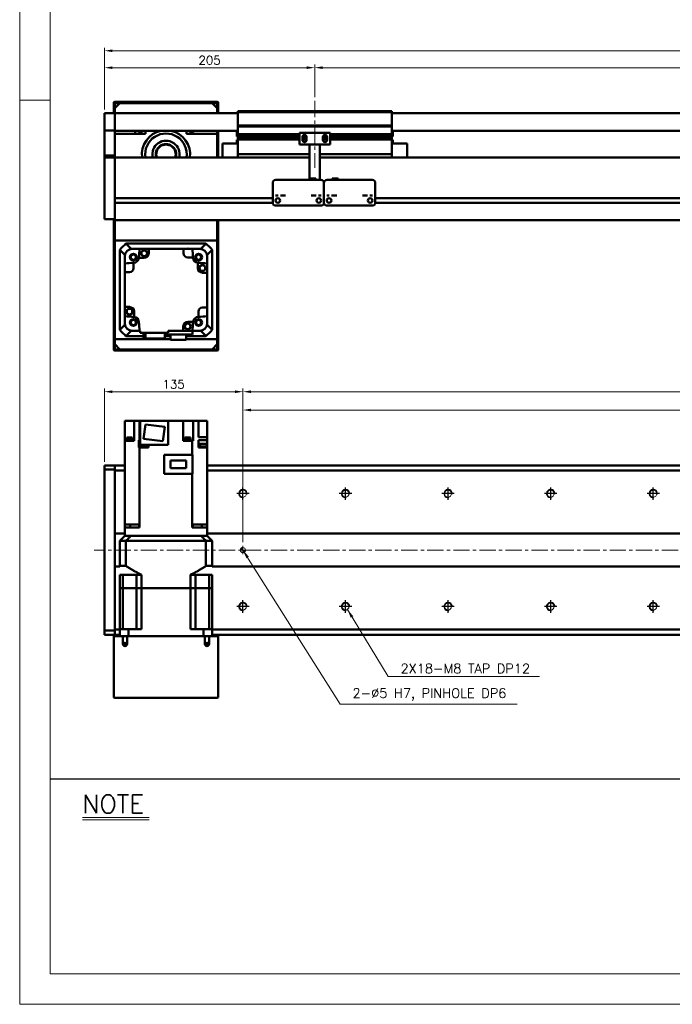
# Model space of a CAD drawing. Header units: millimetres. Extents: x 46891 to 51038, y 6223 to 10291.
# Tile 1 of 6: x 48547 to 49183, y 8529 to 9488. Entities that reach past the tile are written whole.
import ezdxf

# ---------------------------------------------------------------- set-up
doc = ezdxf.new("R2010")
doc.units = ezdxf.units.MM
doc.header["$LTSCALE"] = 0.5
doc.linetypes.add('CENTER', pattern=[50.8, 31.75, -6.35, 6.35, -6.35])
doc.layers.get('0').update_dxf_attribs({"lineweight": 20})
for name, color, linetype, lineweight in [('1', 1, 'CENTER', 13), ('4', 4, 'Continuous', 13), ('외형선(ISO)', 7, 'Continuous', 50)]:
    doc.layers.add(name, color=color, linetype=linetype, lineweight=lineweight)
for name, color, linetype in [('3', 3, 'Continuous'), ('C', 1, 'CENTER'), ('DIM', 4, 'Continuous')]:
    doc.layers.add(name, color=color, linetype=linetype)
doc.styles.add('DSR TEXT', font='romans.shx', dxfattribs={"bigfont": 'whgtxt.shx'})
doc.styles.get("Standard").update_dxf_attribs({"font": 'romans.shx', "bigfont": 'whgtxt.shx'})
doc.dimstyles.new('DSR', dxfattribs={"dimscale": 2, "dimtxt": 3, "dimasz": 3, "dimexe": 0.5, "dimexo": 0.5, "dimgap": 0.5, "dimtad": 1, "dimdsep": 46, "dimtxsty": 'Standard', "dimcen": 2.5, "dimclrd": 4, "dimclre": 4, "dimclrt": 2, "dimadec": 0, "dimazin": 2, "dimtfac": 1, "dimtmove": 0, "dimatfit": 3, "dimfxl": 0, "dimlwd": -1, "dimlwe": -1, "dimarcsym": 0})

# ---------------------------------------------------------------- blocks, each defined once
blk = doc.blocks.new('A$C13F00394')
for p, q in [((-202.34, 25.67), (-191.42, 25.67)), ((-202.34, 25.3), (-191.42, 25.3))]:
    blk.add_line(p, q)
at = {"layer": '3'}
blk.add_line((0, 32), (-207.68, 32), dxfattribs=at)
at = {"layer": '4', "color": 0, "style": 'DSR TEXT'}
blk.add_text('NOTE', height=3, dxfattribs=at).set_placement((-202.39, 26.38))
blk = doc.blocks.new('A$C1C1952E1')
at = {"color": 1}
blk.add_lwpolyline([(0, 0), (420, 0), (420, 297), (0, 297)], close=True, dxfattribs=at)
at = {"color": 3}
blk.add_lwpolyline([(5, 5), (415, 5), (415, 292), (5, 292)], close=True, dxfattribs=at)
blk = doc.blocks.new('*D81')
at = {"color": 1, "linetype": 'ByBlock'}
for p, q in [((48629.29, 9400.59), (48629.29, 9444.4)), ((48826.49, 9441.4), (48637.09, 9441.4)), ((48834.29, 9412.59), (48834.29, 9444.4))]:
    blk.add_line(p, q, dxfattribs=at)
at = {"color": 1}
for points in [[(48637.09, 9442.7), (48637.09, 9440.1), (48629.29, 9441.4)], [(48826.49, 9442.7), (48826.49, 9440.1), (48834.29, 9441.4)]]:
    blk.add_solid(points, dxfattribs=at)
at = {"layer": 'Defpoints', "color": 0}
for p in [(48629.29, 9441.4), (48834.29, 9408.99), (48629.29, 9396.99)]:
    blk.add_point(p, dxfattribs=at)
at = {"color": 3, "insert": (48731.79, 9448.6), "char_height": 8.4, "attachment_point": 5, "style": 'DSR TEXT'}
blk.add_mtext('205', dxfattribs=at)
blk = doc.blocks.new('*D82')
at = {"color": 1, "linetype": 'ByBlock'}
for p, q in [((48834.29, 9412.59), (48834.29, 9444.4)), ((48842.09, 9441.4), (50326.49, 9441.4)), ((50334.29, 9412.59), (50334.29, 9444.4))]:
    blk.add_line(p, q, dxfattribs=at)
at = {"color": 1}
for points in [[(48842.09, 9442.7), (48842.09, 9440.1), (48834.29, 9441.4)], [(50326.49, 9442.7), (50326.49, 9440.1), (50334.29, 9441.4)]]:
    blk.add_solid(points, dxfattribs=at)
at = {"layer": 'Defpoints', "color": 0}
for p in [(50334.29, 9441.4), (48834.29, 9408.99), (50334.29, 9408.99)]:
    blk.add_point(p, dxfattribs=at)
at = {"color": 3, "insert": (49584.29, 9448.6), "char_height": 8.4, "attachment_point": 5, "style": 'DSR TEXT'}
blk.add_mtext('STROKE : 1500', dxfattribs=at)
blk = doc.blocks.new('*D84')
at = {"color": 1, "linetype": 'ByBlock'}
for p, q in [((48629.29, 9400.59), (48629.29, 9460.89)), ((50491.49, 9457.89), (48637.09, 9457.89)), ((50499.29, 9400.59), (50499.29, 9460.89))]:
    blk.add_line(p, q, dxfattribs=at)
at = {"color": 1}
for points in [[(48637.09, 9459.19), (48637.09, 9456.59), (48629.29, 9457.89)], [(50491.49, 9459.19), (50491.49, 9456.59), (50499.29, 9457.89)]]:
    blk.add_solid(points, dxfattribs=at)
at = {"layer": 'Defpoints', "color": 0}
for p in [(48629.29, 9457.89), (48629.29, 9396.99), (50499.29, 9396.99)]:
    blk.add_point(p, dxfattribs=at)
at = {"color": 3, "insert": (49564.29, 9465.09), "char_height": 8.4, "attachment_point": 5, "style": 'DSR TEXT'}
blk.add_mtext('1870', dxfattribs=at)
blk = doc.blocks.new('tap8')
blk.add_circle((0, 0), 3.4)
at = {"layer": 'C', "color": 1, "linetype": 'CENTER'}
for p, q in [((-6.05, 0), (6.05, 0)), ((0, -6.05), (0, 6.05))]:
    blk.add_line(p, q, dxfattribs=at)
at = {"layer": 'DIM', "color": 3}
blk.add_arc((0, 0), 4, 263.84551, 189.43144, dxfattribs=at)
blk = doc.blocks.new('A$C33E56CC6')
h = blk.add_hatch()
h.set_pattern_fill('ANSI31', color=256, style=0)
h.set_pattern_definition([(45, (-7065.45672, -6508.5399), (-0.0883883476, 0.0883883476), [])])
h.paths.add_polyline_path([(4, 6.5, 0.414214), (1.5, 4), (4, 4)])
h.paths.add_polyline_path([(6.5, 4), (4, 4), (4, 1.5, 0.414214)])
blk.add_circle((4, 4), 2.5)
at = {"layer": '1'}
for p, q in [((0, 4), (8, 4)), ((4, 0), (4, 8))]:
    blk.add_line(p, q, dxfattribs=at)
blk = doc.blocks.new('*D86')
at = {"color": 1, "linetype": 'ByBlock'}
for p, q in [((48764.29, 8979.1), (48764.29, 9110.92)), ((48772.09, 9107.92), (50456.49, 9107.92)), ((50464.29, 8979.1), (50464.29, 9110.92))]:
    blk.add_line(p, q, dxfattribs=at)
at = {"color": 1}
for points in [[(48772.09, 9109.22), (48772.09, 9106.62), (48764.29, 9107.92)], [(50456.49, 9109.22), (50456.49, 9106.62), (50464.29, 9107.92)]]:
    blk.add_solid(points, dxfattribs=at)
at = {"layer": 'Defpoints', "color": 0}
for p in [(50464.29, 9107.92), (48764.29, 8975.5), (50464.29, 8975.5)]:
    blk.add_point(p, dxfattribs=at)
at = {"color": 3, "insert": (49614.29, 9115.12), "char_height": 8.4, "attachment_point": 5, "style": 'DSR TEXT'}
blk.add_mtext('1700%%P0.02', dxfattribs=at)
blk = doc.blocks.new('*D88')
at = {"color": 1, "linetype": 'ByBlock'}
for p, q in [((48764.29, 9036.15), (48764.29, 9128.74)), ((50456.49, 9125.74), (48772.09, 9125.74)), ((50464.29, 9036.15), (50464.29, 9128.74))]:
    blk.add_line(p, q, dxfattribs=at)
at = {"color": 1}
for points in [[(48772.09, 9127.04), (48772.09, 9124.44), (48764.29, 9125.74)], [(50456.49, 9127.04), (50456.49, 9124.44), (50464.29, 9125.74)]]:
    blk.add_solid(points, dxfattribs=at)
at = {"layer": 'Defpoints', "color": 0}
for p in [(48764.29, 9125.74), (48764.29, 9032.55), (50464.29, 9032.55)]:
    blk.add_point(p, dxfattribs=at)
at = {"color": 3, "insert": (49614.29, 9132.94), "char_height": 8.4, "attachment_point": 5, "style": 'DSR TEXT'}
blk.add_mtext('17X100PITCH=1700', dxfattribs=at)
blk = doc.blocks.new('*D89')
at = {"color": 1, "linetype": 'ByBlock'}
for p, q in [((48629.29, 9057.6), (48629.29, 9128.74)), ((48756.49, 9125.74), (48637.09, 9125.74)), ((48764.29, 9036.15), (48764.29, 9128.74))]:
    blk.add_line(p, q, dxfattribs=at)
at = {"color": 1}
for points in [[(48637.09, 9127.04), (48637.09, 9124.44), (48629.29, 9125.74)], [(48756.49, 9127.04), (48756.49, 9124.44), (48764.29, 9125.74)]]:
    blk.add_solid(points, dxfattribs=at)
at = {"layer": 'Defpoints', "color": 0}
for p in [(48629.29, 9125.74), (48629.29, 9054), (48764.29, 9032.55)]:
    blk.add_point(p, dxfattribs=at)
at = {"color": 3, "insert": (48696.79, 9132.94), "char_height": 8.4, "attachment_point": 5, "style": 'DSR TEXT'}
blk.add_mtext('135', dxfattribs=at)

msp = doc.modelspace()

# ---------------------------------------------------------------- linework, layer by layer
at = {"color": 1}
msp.add_line((48576.33082, 9409.88267), (48546.67132, 9409.88267), dxfattribs=at)
at = {"layer": '1'}
for p, q in [((48834.29456, 9408.99357), (48834.29456, 9343.99357)), ((50509.29456, 8971.50286), (48619.29456, 8971.50286))]:
    msp.add_line(p, q, dxfattribs=at)
at = {"layer": '외형선(ISO)'}
for p, q in [((48638.29456, 9406.99357), (48638.29456, 9396.99357)), ((48647.29456, 9407.99357), (48639.29456, 9407.99357)), ((48639.29456, 9401.99357), (48644.29456, 9406.99357)), ((48639.29456, 9396.99357), (48639.29456, 9406.49357)), ((48639.29456, 9401.99357), (48639.29456, 9396.99357)), ((48639.79456, 9406.99357), (48647.29456, 9406.99357)), ((48734.29456, 9406.99357), (48644.29456, 9406.99357)), ((48647.29456, 9406.99357), (48647.29456, 9407.99357)), ((48647.29456, 9407.99357), (48651.29456, 9407.99357)), ((48651.29456, 9407.99357), (48651.29456, 9406.99357)), ((48727.29456, 9407.99357), (48651.29456, 9407.99357)), ((48651.29456, 9406.99357), (48727.29456, 9406.99357)), ((48727.29456, 9406.99357), (48727.29456, 9407.99357)), ((48727.29456, 9407.99357), (48731.29456, 9407.99357)), ((48731.29456, 9407.99357), (48731.29456, 9406.99357)), ((48739.29456, 9407.99357), (48731.29456, 9407.99357)), ((48731.29456, 9406.99357), (48738.79456, 9406.99357)), ((48734.29456, 9406.99357), (48739.29456, 9401.99357)), ((48739.29456, 9406.49357), (48739.29456, 9396.99357)), ((48739.29456, 9396.99357), (48739.29456, 9401.99357)), ((48740.29456, 9396.99357), (48740.29456, 9406.99357)), ((48629.29456, 9396.99357), (48629.29456, 9394.99357)), ((48639.29456, 9396.99357), (48629.29456, 9396.99357)), ((48629.29456, 9393.48085), (48629.29456, 9394.99357)), ((48629.29456, 9392.98187), (48629.29456, 9393.48085)), ((48629.29456, 9392.98187), (48629.29456, 9391.44129)), ((48629.29456, 9391.44129), (48629.29456, 9388.45669)), ((48639.29456, 9394.99357), (48639.29456, 9396.99357)), ((48759.29456, 9396.99357), (48639.29456, 9396.99357)), ((48639.29456, 9396.99357), (48639.29456, 9394.99357)), ((48639.29456, 9394.99357), (48639.29456, 9393.48085)), ((48639.29456, 9393.48085), (48639.29456, 9394.99357)), ((48639.29456, 9393.48085), (48639.29456, 9392.98187)), ((48639.29456, 9392.98187), (48639.29456, 9393.48085)), ((48639.29456, 9391.44129), (48639.29456, 9392.98187)), ((48639.29456, 9392.98187), (48639.29456, 9391.44129)), ((48639.29456, 9388.45669), (48639.29456, 9391.44129)), ((48639.29456, 9391.44129), (48639.29456, 9388.45669)), ((48759.29456, 9397.99357), (48759.29456, 9398.99357)), ((48909.29456, 9398.99357), (48759.29456, 9398.99357)), ((48759.29456, 9384.99357), (48759.29456, 9397.99357)), ((48759.29456, 9397.99357), (48909.29456, 9397.99357)), ((48909.29456, 9398.99357), (48909.29456, 9397.99357)), ((48909.29456, 9397.99357), (48909.29456, 9384.99357)), ((50489.29456, 9396.99357), (48909.29456, 9396.99357)), ((48629.29456, 9380.67925), (48629.29456, 9388.45669)), ((48629.29456, 9380.32027), (48629.29456, 9380.67925)), ((48639.29456, 9388.45669), (48639.29456, 9380.67925)), ((48639.29456, 9380.67925), (48639.29456, 9388.45669)), ((48639.29456, 9380.67925), (48639.29456, 9380.32027)), ((48759.29456, 9383.99357), (48759.29456, 9384.99357)), ((48759.29456, 9384.99357), (48909.29456, 9384.99357)), ((48759.29456, 9382.99357), (48759.29456, 9383.99357)), ((48759.29456, 9383.99357), (48909.29456, 9383.99357)), ((48759.29456, 9376.49357), (48759.29456, 9382.99357)), ((48909.29456, 9384.99357), (48909.29456, 9383.99357)), ((48909.29456, 9383.99357), (48909.29456, 9382.99357)), ((48909.29456, 9382.99357), (48909.29456, 9376.49357)), ((48629.29456, 9355.91663), (48629.29456, 9380.32027)), ((48639.29456, 9380.32027), (48629.29456, 9380.32027)), ((48639.29456, 9380.32027), (48639.29456, 9355.91663)), ((48759.29456, 9379.99357), (48639.29456, 9379.99357)), ((48669.29456, 9376.99357), (48639.29456, 9376.99357)), ((48659.29456, 9379.99357), (48659.29456, 9376.99357)), ((48669.29456, 9379.99357), (48669.29456, 9376.99357)), ((48709.29456, 9376.99357), (48709.29456, 9379.99357)), ((48739.29456, 9376.99357), (48709.29456, 9376.99357)), ((48739.29456, 9379.99357), (48739.29456, 9376.99357)), ((48739.29456, 9353.99357), (48739.29456, 9376.99357)), ((48740.29456, 9353.99357), (48740.29456, 9379.99357)), ((48758.29456, 9374.39357), (48758.29456, 9379.99357)), ((48758.29456, 9374.39357), (48759.29456, 9374.39357)), ((48758.29456, 9370.96357), (48758.29456, 9367.49357)), ((48759.28516, 9370.96357), (48758.29456, 9370.96357)), ((48759.29456, 9375.99357), (48759.29456, 9376.49357)), ((48759.29456, 9376.49357), (48819.29456, 9376.49357)), ((48759.29456, 9375.49357), (48759.29456, 9375.99357)), ((48759.29456, 9375.99357), (48819.29456, 9375.99357)), ((48759.29456, 9374.49357), (48759.29456, 9375.49357)), ((48759.29456, 9375.49357), (48819.29456, 9375.49357)), ((48759.29456, 9373.99357), (48759.29456, 9374.49357)), ((48759.29456, 9374.49357), (48819.29456, 9374.49357)), ((48759.29456, 9373.49357), (48759.29456, 9373.99357)), ((48759.29456, 9373.99357), (48819.29456, 9373.99357)), ((48759.29456, 9372.49357), (48759.29456, 9373.49357)), ((48759.29456, 9373.49357), (48819.29456, 9373.49357)), ((48759.29456, 9371.99357), (48759.29456, 9372.49357)), ((48759.29456, 9372.49357), (48819.29456, 9372.49357)), ((48759.29456, 9371.49357), (48759.29456, 9371.99357)), ((48759.29456, 9371.99357), (48819.29456, 9371.99357)), ((48759.29456, 9357.99357), (48759.29456, 9371.49357)), ((48759.29456, 9371.49357), (48819.29456, 9371.49357)), ((48849.29456, 9377.99357), (48819.29456, 9377.99357)), ((48819.29456, 9366.59357), (48819.29456, 9377.99357)), ((48822.29456, 9373.99357), (48823.06506, 9373.99357)), ((48822.29456, 9370.99357), (48822.29456, 9373.99357)), ((48822.29456, 9373.49357), (48823.17131, 9373.49357)), ((48822.29456, 9372.49357), (48826.29456, 9372.49357)), ((48822.29456, 9371.99357), (48826.29456, 9371.99357)), ((48822.29456, 9371.49357), (48826.29456, 9371.49357)), ((48822.35806, 9374.49357), (48823.17131, 9374.49357)), ((48822.97168, 9375.49357), (48825.61743, 9375.49357)), ((48825.4178, 9374.49357), (48826.23105, 9374.49357)), ((48825.4178, 9373.49357), (48826.29456, 9373.49357)), ((48825.52406, 9373.99357), (48826.29456, 9373.99357)), ((48826.29456, 9373.99357), (48826.29456, 9370.99357)), ((48842.29456, 9373.99357), (48843.06506, 9373.99357)), ((48842.29456, 9370.99357), (48842.29456, 9373.99357)), ((48842.29456, 9373.49357), (48843.17131, 9373.49357)), ((48842.29456, 9372.49357), (48846.29456, 9372.49357)), ((48842.29456, 9371.99357), (48846.29456, 9371.99357)), ((48842.29456, 9371.49357), (48846.29456, 9371.49357)), ((48842.35806, 9374.49357), (48843.17131, 9374.49357)), ((48842.97168, 9375.49357), (48845.61743, 9375.49357)), ((48845.4178, 9374.49357), (48846.23105, 9374.49357)), ((48845.4178, 9373.49357), (48846.29456, 9373.49357)), ((48845.52406, 9373.99357), (48846.29456, 9373.99357)), ((48846.29456, 9373.99357), (48846.29456, 9370.99357)), ((48849.29456, 9377.99357), (48849.29456, 9366.59357)), ((48849.29456, 9376.49357), (48909.29456, 9376.49357)), ((48849.29456, 9375.99357), (48909.29456, 9375.99357)), ((48849.29456, 9375.49357), (48909.29456, 9375.49357)), ((48849.29456, 9374.49357), (48909.29456, 9374.49357)), ((48849.29456, 9373.99357), (48909.29456, 9373.99357)), ((48849.29456, 9373.49357), (48909.29456, 9373.49357)), ((48849.29456, 9372.49357), (48909.29456, 9372.49357)), ((48849.29456, 9371.99357), (48909.29456, 9371.99357)), ((48849.29456, 9371.49357), (48909.29456, 9371.49357)), ((50489.29456, 9379.99357), (48909.29456, 9379.99357)), ((48909.29456, 9376.49357), (48909.29456, 9375.99357)), ((48909.29456, 9375.99357), (48909.29456, 9375.49357)), ((48909.29456, 9375.49357), (48909.29456, 9374.49357)), ((48909.29456, 9374.49357), (48909.29456, 9373.99357)), ((48910.29456, 9374.39357), (48909.29456, 9374.39357)), ((48909.29456, 9373.99357), (48909.29456, 9373.49357)), ((48909.29456, 9373.49357), (48909.29456, 9372.49357)), ((48909.29456, 9372.49357), (48909.29456, 9371.99357)), ((48909.29456, 9371.99357), (48909.29456, 9371.49357)), ((48909.29456, 9371.49357), (48909.29456, 9357.99357)), ((48910.29456, 9370.96357), (48909.30395, 9370.96357)), ((48910.29456, 9379.99357), (48910.29456, 9374.39357)), ((48910.29456, 9367.49357), (48910.29456, 9370.96357)), ((48744.29456, 9367.49357), (48744.29456, 9353.99357)), ((48759.29456, 9367.49357), (48744.29456, 9367.49357)), ((48829.29456, 9366.59357), (48819.29456, 9366.59357)), ((48829.29456, 9367.09357), (48829.29456, 9366.59357)), ((48839.29456, 9366.59357), (48829.29456, 9366.59357)), ((48829.29456, 9364.49357), (48829.29456, 9366.59357)), ((48829.29456, 9364.49357), (48829.29456, 9333.49376)), ((48839.29456, 9366.59357), (48839.29456, 9367.09357)), ((48849.29456, 9366.59357), (48839.29456, 9366.59357)), ((48839.29456, 9366.59357), (48839.29456, 9364.49357)), ((48839.29456, 9331.99377), (48839.29456, 9364.49357)), ((48909.29456, 9367.49357), (48924.29456, 9367.49357)), ((48924.29456, 9353.99357), (48924.29456, 9367.49357)), ((48629.29456, 9353.99357), (48629.29456, 9355.91663)), ((48639.29456, 9355.91663), (48629.29456, 9355.91663)), ((48629.29456, 9353.99357), (48629.29456, 9350.99357)), ((48639.29456, 9353.99357), (48629.29456, 9353.99357)), ((48639.29456, 9355.91663), (48639.29456, 9353.99357)), ((48639.29456, 9353.99357), (48639.29456, 9350.99357)), ((48639.29456, 9353.99357), (48829.29456, 9353.99357)), ((48639.29456, 9350.99357), (48639.29456, 9353.99357)), ((48759.29456, 9357.99357), (48759.29456, 9356.99357)), ((48759.29456, 9353.99357), (48759.29456, 9356.99357)), ((48759.29456, 9356.99357), (48829.29456, 9356.99357)), ((48839.29456, 9356.99357), (48909.29456, 9356.99357)), ((48839.29456, 9353.99357), (50489.29456, 9353.99357)), ((48909.29456, 9356.99357), (48909.29456, 9357.99357)), ((48909.29456, 9356.99357), (48909.29456, 9353.99357)), ((48629.29456, 9299.23621), (48629.29456, 9350.99357)), ((48639.29456, 9314.44357), (48639.29456, 9350.99357)), ((48639.29456, 9350.99357), (48639.29456, 9299.23621)), ((48829.29456, 9333.49376), (48829.29456, 9331.99377)), ((48829.29456, 9333.49376), (48835.29456, 9333.49376)), ((48835.29456, 9333.49376), (48835.29456, 9331.99377)), ((48857.29456, 9333.49376), (48851.29456, 9333.49376)), ((48851.29456, 9331.99377), (48851.29456, 9333.49376)), ((48857.29456, 9331.99377), (48857.29456, 9333.49376)), ((48793.29456, 9318.99377), (48793.29456, 9328.99377)), ((48796.29456, 9331.99377), (48840.29456, 9331.99377)), ((48843.29456, 9328.99377), (48843.29456, 9318.99377)), ((48843.29456, 9318.99377), (48843.29456, 9328.99377)), ((48846.29456, 9331.99377), (48890.29456, 9331.99377)), ((48893.29456, 9328.99377), (48893.29456, 9318.99377)), ((48639.29456, 9314.24357), (48793.29456, 9314.24357)), ((48793.29456, 9318.99377), (48793.29456, 9316.99376)), ((48793.29456, 9316.99373), (48793.29456, 9316.99376)), ((48793.29456, 9316.49373), (48793.29456, 9316.99373)), ((48793.29456, 9309.99373), (48793.29456, 9316.49373)), ((48798.26774, 9314.24357), (48798.32137, 9314.24357)), ((48838.26774, 9314.24357), (48838.32137, 9314.24357)), ((48843.29456, 9316.99376), (48843.29456, 9318.99377)), ((48843.29456, 9318.99377), (48843.29456, 9316.99376)), ((48843.29456, 9316.99376), (48843.29456, 9316.99373)), ((48843.29456, 9316.99373), (48843.29456, 9316.99376)), ((48843.29456, 9316.99373), (48843.29456, 9316.49373)), ((48843.29456, 9316.49373), (48843.29456, 9316.99373)), ((48843.29456, 9316.49373), (48843.29456, 9309.99373)), ((48843.29456, 9309.99373), (48843.29456, 9316.49373)), ((48848.26774, 9314.24357), (48848.32137, 9314.24357)), ((48888.26774, 9314.24357), (48888.32137, 9314.24357)), ((48893.29456, 9316.99376), (48893.29456, 9318.99377)), ((48893.29456, 9316.99376), (48893.29456, 9316.99373)), ((48893.29456, 9316.99373), (48893.29456, 9316.49373)), ((48893.29456, 9316.49373), (48893.29456, 9309.99373)), ((48893.29456, 9314.24357), (50297.29456, 9314.24357)), ((48639.29456, 9309.74357), (48793.305, 9309.74357)), ((48639.29456, 9299.23621), (48639.29456, 9309.54357)), ((48796.29456, 9306.99373), (48840.29456, 9306.99373)), ((48843.28411, 9309.74357), (48843.305, 9309.74357)), ((48846.29456, 9306.99373), (48890.29456, 9306.99373)), ((48893.28411, 9309.74357), (50297.305, 9309.74357)), ((48629.29456, 9299.23621), (48629.29456, 9297.11489)), ((48629.29456, 9293.99357), (48629.29456, 9297.11489)), ((48639.29456, 9299.23621), (48639.29456, 9297.11489)), ((48639.29456, 9297.11489), (48639.29456, 9299.23621)), ((48639.29456, 9292.99357), (48639.29456, 9297.11489)), ((48639.29456, 9297.11489), (48639.29456, 9293.99357)), ((48629.29456, 9293.99357), (48639.29456, 9293.99357)), ((48638.29456, 9293.99357), (48638.29456, 9166.99357)), ((48639.29456, 9292.99357), (50489.29456, 9292.99357)), ((48639.29456, 9292.99357), (48639.29456, 9272.99357)), ((48639.29456, 9167.49357), (48639.29456, 9292.99357)), ((48739.29456, 9272.99357), (48739.29456, 9292.99357)), ((48739.29456, 9292.99357), (48739.29456, 9167.49357)), ((48740.29456, 9166.99357), (48740.29456, 9292.99357)), ((48639.29456, 9272.99357), (48739.29456, 9272.99357)), ((48728.29715, 9269.99357), (48650.29196, 9269.99357)), ((48644.29456, 9263.99617), (48644.29456, 9185.99097)), ((48649.29456, 9257.99357), (48649.29456, 9258.99725)), ((48649.29456, 9257.99357), (48649.29456, 9250.65976)), ((48655.29088, 9264.99357), (48656.29456, 9264.99357)), ((48663.62837, 9264.99357), (48656.29456, 9264.99357)), ((48668.09456, 9256.09357), (48662.92745, 9256.09357)), ((48663.62837, 9264.99357), (48672.59456, 9264.99357)), ((48706.49456, 9264.99357), (48672.59456, 9264.99357)), ((48672.59456, 9264.99357), (48672.59456, 9260.59357)), ((48706.49456, 9264.99357), (48714.96074, 9264.99357)), ((48706.49456, 9260.59357), (48706.49456, 9264.99357)), ((48715.6165, 9256.59357), (48710.49456, 9256.59357)), ((48722.29456, 9264.99357), (48714.96074, 9264.99357)), ((48722.29456, 9264.99357), (48723.29823, 9264.99357)), ((48729.29456, 9257.99357), (48729.29456, 9258.99725)), ((48729.29456, 9250.65976), (48729.29456, 9257.99357)), ((48734.29456, 9185.99097), (48734.29456, 9263.99617)), ((48649.29456, 9242.19357), (48649.29456, 9250.65976)), ((48657.69456, 9251.31551), (48657.69456, 9246.19357)), ((48720.39456, 9246.19357), (48720.39456, 9251.36068)), ((48729.29456, 9250.65976), (48729.29456, 9241.69357)), ((48649.29456, 9242.19357), (48649.29456, 9208.29357)), ((48653.69456, 9242.19357), (48649.29456, 9242.19357)), ((48729.29456, 9241.69357), (48724.89456, 9241.69357)), ((48729.29456, 9207.79357), (48729.29456, 9241.69357)), ((48649.29456, 9199.32738), (48649.29456, 9208.29357)), ((48649.29456, 9208.29357), (48653.69456, 9208.29357)), ((48649.29456, 9199.32738), (48649.29456, 9191.99357)), ((48658.19456, 9203.79357), (48658.19456, 9198.62646)), ((48720.89456, 9198.67163), (48720.89456, 9203.79357)), ((48724.89456, 9207.79357), (48729.29456, 9207.79357)), ((48729.29456, 9199.32738), (48729.29456, 9207.79357)), ((48729.29456, 9191.99357), (48729.29456, 9199.32738)), ((48649.29456, 9190.98989), (48649.29456, 9191.99357)), ((48705.99456, 9189.39357), (48705.99456, 9184.99357)), ((48710.49456, 9193.89357), (48715.66167, 9193.89357)), ((48715.29456, 9181.59357), (48715.29456, 9189.02212)), ((48729.29456, 9190.98989), (48729.29456, 9191.99357)), ((48650.29196, 9179.99357), (48667.51228, 9179.99357)), ((48655.29088, 9184.99357), (48656.29456, 9184.99357)), ((48663.62837, 9184.99357), (48656.29456, 9184.99357)), ((48664.09456, 9184.99357), (48663.62837, 9184.99357)), ((48664.09456, 9182.99357), (48664.09456, 9184.99357)), ((48664.09456, 9182.99357), (48691.49456, 9182.99357)), ((48667.51228, 9177.49357), (48667.51228, 9182.99357)), ((48669.21845, 9182.99357), (48669.21845, 9177.49357)), ((48688.07683, 9177.49357), (48688.07683, 9182.99357)), ((48688.07683, 9181.59357), (48715.29456, 9181.59357)), ((48688.07683, 9179.99357), (48693.74456, 9179.99357)), ((48705.99456, 9184.99357), (48691.49456, 9184.99357)), ((48691.49456, 9182.99357), (48691.49456, 9184.99357)), ((48693.74456, 9181.59357), (48693.74456, 9176.19357)), ((48705.99456, 9184.99357), (48714.96074, 9184.99357)), ((48708.84456, 9176.19357), (48708.84456, 9181.59357)), ((48708.84456, 9179.99357), (48728.29715, 9179.99357)), ((48722.29456, 9184.99357), (48715.29456, 9184.99357)), ((48722.29456, 9184.99357), (48723.29823, 9184.99357)), ((48639.29456, 9176.99357), (48639.29456, 9171.99357)), ((48693.74456, 9176.99357), (48639.29456, 9176.99357)), ((48644.29456, 9166.99357), (48639.29456, 9171.99357)), ((48667.51228, 9177.49357), (48669.21845, 9177.49357)), ((48669.21845, 9177.49357), (48688.07683, 9177.49357)), ((48693.74456, 9176.19357), (48708.84456, 9176.19357)), ((48739.29456, 9176.99357), (48708.84456, 9176.99357)), ((48739.29456, 9171.99357), (48734.29456, 9166.99357)), ((48739.29456, 9171.99357), (48739.29456, 9176.99357)), ((48639.29456, 9165.99357), (48647.29456, 9165.99357)), ((48647.29456, 9166.99357), (48639.79456, 9166.99357)), ((48644.29456, 9166.99357), (48734.29456, 9166.99357)), ((48647.29456, 9165.99357), (48647.29456, 9166.99357)), ((48651.29456, 9165.99357), (48647.29456, 9165.99357)), ((48651.29456, 9166.99357), (48651.29456, 9165.99357)), ((48727.29456, 9166.99357), (48651.29456, 9166.99357)), ((48651.29456, 9165.99357), (48727.29456, 9165.99357)), ((48727.29456, 9165.99357), (48727.29456, 9166.99357)), ((48731.29456, 9165.99357), (48727.29456, 9165.99357)), ((48731.29456, 9166.99357), (48731.29456, 9165.99357)), ((48738.79456, 9166.99357), (48731.29456, 9166.99357)), ((48731.29456, 9165.99357), (48739.29456, 9165.99357)), ((48649.29456, 9078.00286), (48649.29456, 9097.50286)), ((48649.29456, 9097.50286), (48653.69456, 9097.50286)), ((48658.19456, 9097.50286), (48653.69456, 9097.50286)), ((48662.96189, 9097.50286), (48658.19456, 9097.50286)), ((48658.19456, 9078.00286), (48658.19456, 9097.50286)), ((48662.96189, 9097.50286), (48663.62837, 9097.50286)), ((48663.62837, 9097.50286), (48663.62837, 9078.50286)), ((48664.09456, 9097.50286), (48663.62837, 9097.50286)), ((48664.09456, 9097.50286), (48691.49456, 9097.50286)), ((48664.09456, 9074.00286), (48664.09456, 9097.50286)), ((48667.51228, 9079.9128), (48669.21845, 9093.80844)), ((48669.21845, 9093.80844), (48688.07683, 9091.49292)), ((48705.99456, 9097.50286), (48691.49456, 9097.50286)), ((48691.49456, 9097.50286), (48691.49456, 9074.00286)), ((48705.99456, 9097.50286), (48705.99456, 9078.00286)), ((48710.49456, 9097.50286), (48705.99456, 9097.50286)), ((48710.49456, 9097.50286), (48715.66167, 9097.50286)), ((48720.7384, 9097.50286), (48715.66167, 9097.50286)), ((48715.66167, 9097.50286), (48715.66167, 9078.00286)), ((48720.7384, 9097.50286), (48720.89456, 9097.50286)), ((48720.89456, 9081.50286), (48720.89456, 9097.50286)), ((48724.89456, 9097.50286), (48720.89456, 9097.50286)), ((48724.89456, 9097.50286), (48729.29456, 9097.50286)), ((48729.29456, 9081.50286), (48729.29456, 9097.50286)), ((48688.07683, 9091.49292), (48686.37066, 9077.59728)), ((48649.29456, 8996.50286), (48649.29456, 9078.00286)), ((48649.29456, 9078.00286), (48657.85071, 9078.00286)), ((48650.73362, 9078.50286), (48656.73362, 9078.50286)), ((48650.73362, 9078.50286), (48650.73362, 9078.00286)), ((48650.78362, 9079.20286), (48656.68362, 9079.20286)), ((48650.78362, 9079.20286), (48650.78362, 9078.50286)), ((48650.98362, 9081.20286), (48656.48362, 9081.20286)), ((48650.98362, 9081.20286), (48650.98362, 9079.20286)), ((48656.48362, 9081.20286), (48656.48362, 9079.20286)), ((48656.68362, 9079.20286), (48656.68362, 9078.50286)), ((48656.73362, 9078.50286), (48656.73362, 9078.00286)), ((48658.19456, 9078.00286), (48657.85071, 9078.00286)), ((48662.97261, 9073.50286), (48662.97261, 9078.50286)), ((48663.62837, 9078.50286), (48662.97261, 9078.50286)), ((48663.62837, 9078.50286), (48664.09456, 9078.50286)), ((48664.08394, 9075.10286), (48664.09456, 9075.10286)), ((48664.08394, 9072.50286), (48664.08394, 9075.10286)), ((48691.49456, 9074.00286), (48664.09456, 9074.00286)), ((48686.37066, 9077.59728), (48667.51228, 9079.9128)), ((48671.08394, 9072.50286), (48671.08394, 9074.00286)), ((48672.09456, 9074.00286), (48672.09456, 9073.50286)), ((48705.99456, 9078.00286), (48714.96074, 9078.00286)), ((48707.49313, 9078.50286), (48713.49313, 9078.50286)), ((48707.49313, 9078.50286), (48707.49313, 9078.00286)), ((48707.54313, 9079.20286), (48713.44313, 9079.20286)), ((48707.54313, 9079.20286), (48707.54313, 9078.50286)), ((48707.74313, 9081.20286), (48713.24313, 9081.20286)), ((48707.74313, 9081.20286), (48707.74313, 9079.20286)), ((48713.24313, 9081.20286), (48713.24313, 9079.20286)), ((48713.44313, 9079.20286), (48713.44313, 9078.50286)), ((48713.49313, 9078.50286), (48713.49313, 9078.00286)), ((48714.96074, 9064.15286), (48714.96074, 9078.00286)), ((48714.96074, 9078.00286), (48715.62723, 9078.00286)), ((48715.66167, 9078.00286), (48715.62723, 9078.00286)), ((48720.89456, 9081.50286), (48729.29456, 9081.50286)), ((48720.89456, 9078.50286), (48720.89456, 9073.50286)), ((48729.29456, 9078.50286), (48720.89456, 9078.50286)), ((48722.21446, 9075.10286), (48729.21446, 9075.10286)), ((48722.21446, 9072.50286), (48722.21446, 9075.10286)), ((48729.21446, 9072.50286), (48729.21446, 9075.10286)), ((48729.29456, 9078.50286), (48729.29456, 9081.50286)), ((48729.29456, 9078.50286), (48729.29456, 9073.50286)), ((48649.07466, 9072.50286), (48649.29456, 9072.50286)), ((48649.07466, 9071.50286), (48649.07466, 9072.50286)), ((48649.29456, 9071.50286), (48649.07466, 9071.50286)), ((48662.96992, 9073.50286), (48662.96992, 9071.50286)), ((48662.97261, 9073.50286), (48662.96992, 9073.50286)), ((48662.96992, 9071.50286), (48663.62837, 9071.50286)), ((48664.08394, 9073.50286), (48662.97261, 9073.50286)), ((48663.62837, 9071.50286), (48666.31001, 9071.50286)), ((48663.62837, 9071.50286), (48663.62837, 8996.50286)), ((48663.78394, 9072.50286), (48671.38394, 9072.50286)), ((48663.78394, 9071.50286), (48663.78394, 9072.50286)), ((48668.85786, 9071.50286), (48666.31001, 9071.50286)), ((48668.85786, 9071.50286), (48672.09598, 9071.50286)), ((48671.08394, 9073.50286), (48672.09456, 9073.50286)), ((48671.38394, 9071.50286), (48671.38394, 9072.50286)), ((48672.09598, 9073.50286), (48672.09456, 9073.50286)), ((48672.09598, 9073.50286), (48672.09598, 9071.50286)), ((48687.49456, 9045.60286), (48687.49456, 9064.15286)), ((48687.49456, 9064.15286), (48715.29456, 9064.15286)), ((48715.29456, 9045.60286), (48715.29456, 9064.15286)), ((48720.8555, 9073.50286), (48720.8555, 9071.50286)), ((48720.89456, 9073.50286), (48720.8555, 9073.50286)), ((48720.8555, 9071.50286), (48729.29456, 9071.50286)), ((48720.89456, 9073.50286), (48722.21446, 9073.50286)), ((48721.91446, 9072.50286), (48729.51446, 9072.50286)), ((48721.91446, 9071.50286), (48721.91446, 9072.50286)), ((48729.29456, 9073.50286), (48729.21446, 9073.50286)), ((48729.29456, 9073.50286), (48729.29456, 9072.50286)), ((48729.29456, 9071.50286), (48729.29456, 8996.50286)), ((48729.51446, 9071.50286), (48729.29456, 9071.50286)), ((48729.51446, 9071.50286), (48729.51446, 9072.50286)), ((48693.74456, 9058.82786), (48708.84456, 9058.82786)), ((48693.74456, 9051.37786), (48693.74456, 9058.82786)), ((48708.84456, 9058.82786), (48708.84456, 9051.37786)), ((48629.29456, 9054.00286), (48629.29456, 9053.12418)), ((48639.29456, 9054.00286), (48629.29456, 9054.00286)), ((48629.29456, 9050.00286), (48629.29456, 9053.12418)), ((48629.29456, 9050.00286), (48639.29456, 9050.00286)), ((48629.29456, 8893.00286), (48629.29456, 9050.00286)), ((48639.29456, 9054.00286), (48639.29456, 9053.12418)), ((48639.29456, 9054.00286), (48649.29456, 9054.00286)), ((48639.29456, 9053.12418), (48639.29456, 9054.00286)), ((48639.29456, 9049.00286), (48639.29456, 9053.12418)), ((48639.29456, 9053.12418), (48639.29456, 9050.00286)), ((48639.29456, 8987.50286), (48639.29456, 9049.00286)), ((48639.29456, 9049.00286), (48649.29456, 9049.00286)), ((48687.49456, 9045.60286), (48715.29456, 9045.60286)), ((48708.84456, 9051.37786), (48693.74456, 9051.37786)), ((48714.96074, 9045.60286), (48714.96074, 8996.50286)), ((48729.29456, 9054.00286), (50489.29456, 9054.00286)), ((48729.29456, 9049.00286), (50489.29456, 9049.00286)), ((48639.29456, 8986.64931), (48639.29456, 8987.50286)), ((48649.29456, 8987.50286), (48639.29456, 8987.50286)), ((48657.85071, 8996.50286), (48649.29456, 8996.50286)), ((48649.29456, 8993.50286), (48649.29456, 8996.50286)), ((48649.29456, 8993.50286), (48656.29456, 8993.50286)), ((48649.29456, 8993.50286), (48649.29456, 8985.50286)), ((48654.43028, 8993.50286), (48654.43028, 8996.50286)), ((48663.63699, 8993.50286), (48656.29456, 8993.50286)), ((48657.85071, 8996.50286), (48662.96189, 8996.50286)), ((48663.62837, 8996.50286), (48662.96189, 8996.50286)), ((48663.21767, 8996.50286), (48663.21767, 8993.50286)), ((48663.63699, 8996.50286), (48663.62837, 8996.50286)), ((48663.63699, 8993.50286), (48663.63699, 8996.50286)), ((48714.96074, 8996.50286), (48714.95213, 8996.50286)), ((48714.95213, 8993.50286), (48714.95213, 8996.50286)), ((48722.29456, 8993.50286), (48714.95213, 8993.50286)), ((48715.62723, 8996.50286), (48714.96074, 8996.50286)), ((48715.37144, 8996.50286), (48715.37144, 8993.50286)), ((48715.62723, 8996.50286), (48720.7384, 8996.50286)), ((48729.29456, 8996.50286), (48720.7384, 8996.50286)), ((48722.29456, 8993.50286), (48729.29456, 8993.50286)), ((48724.15884, 8996.50286), (48724.15884, 8993.50286)), ((48729.29456, 8996.50286), (48729.29456, 8993.50286)), ((48729.29456, 8993.50286), (48729.29456, 8985.50286)), ((50489.29456, 8987.50286), (48729.29456, 8987.50286)), ((48639.29456, 8986.29575), (48639.29456, 8986.64931)), ((48639.29456, 8956.70997), (48639.29456, 8986.29575)), ((48639.29456, 8986.29575), (48639.29456, 8956.70997)), ((48644.29456, 8980.50286), (48649.29456, 8985.50286)), ((48644.29456, 8980.50286), (48650.29196, 8980.50286)), ((48644.29456, 8956.05286), (48644.29456, 8980.50286)), ((48649.38265, 8985.50286), (48649.29456, 8985.50286)), ((48655.18753, 8985.50286), (48649.38265, 8985.50286)), ((48650.29196, 8980.50286), (48728.29715, 8980.50286)), ((48650.29196, 8956.05286), (48650.29196, 8980.50286)), ((48655.29088, 8985.50286), (48655.18753, 8985.50286)), ((48655.29088, 8985.50286), (48723.29823, 8985.50286)), ((48656.29456, 8985.50286), (48722.29456, 8985.50286)), ((48723.29823, 8985.50286), (48723.40159, 8985.50286)), ((48729.20646, 8985.50286), (48723.40159, 8985.50286)), ((48728.29715, 8980.50286), (48734.29456, 8980.50286)), ((48728.29715, 8956.05286), (48728.29715, 8980.50286)), ((48729.20646, 8985.50286), (48729.29456, 8985.50286)), ((48729.29456, 8985.50286), (48734.29456, 8980.50286)), ((48734.29456, 8956.05286), (48734.29456, 8980.50286)), ((48639.29456, 8956.35641), (48639.29456, 8956.70997)), ((48639.29456, 8955.50286), (48639.29456, 8956.35641)), ((48639.29456, 8894.00286), (48639.29456, 8955.50286)), ((48639.29456, 8955.50286), (48644.29456, 8955.50286)), ((48650.29196, 8956.05286), (48644.29456, 8956.05286)), ((48734.29456, 8956.05286), (48728.29715, 8956.05286)), ((48734.29456, 8955.50286), (50489.29456, 8955.50286)), ((48647.24234, 8947.50286), (48644.29456, 8947.50286)), ((48644.29456, 8934.50286), (48644.29456, 8947.50286)), ((48647.24234, 8947.50286), (48660.43956, 8947.50286)), ((48647.24234, 8934.50286), (48647.24234, 8947.50286)), ((48665.29456, 8947.50286), (48660.43956, 8947.50286)), ((48660.43956, 8934.50286), (48660.43956, 8947.50286)), ((48665.29456, 8934.50286), (48665.29456, 8947.50286)), ((48718.14956, 8947.50286), (48713.29456, 8947.50286)), ((48713.29456, 8934.50286), (48713.29456, 8947.50286)), ((48731.34677, 8947.50286), (48718.14956, 8947.50286)), ((48718.14956, 8934.50286), (48718.14956, 8947.50286)), ((48734.29456, 8947.50286), (48731.34677, 8947.50286)), ((48731.34677, 8934.50286), (48731.34677, 8947.50286)), ((48734.29456, 8934.50286), (48734.29456, 8947.50286)), ((48644.29456, 8934.50286), (48647.24234, 8934.50286)), ((48644.29456, 8934.50286), (48644.29456, 8894.50286)), ((48647.24234, 8934.50286), (48644.29456, 8934.50286)), ((48647.24234, 8934.50286), (48653.93956, 8934.50286)), ((48647.24234, 8894.50286), (48647.24234, 8934.50286)), ((48647.24234, 8934.50286), (48653.93956, 8934.50286)), ((48653.93956, 8934.50286), (48660.43956, 8934.50286)), ((48653.93956, 8934.50286), (48660.43956, 8934.50286)), ((48660.43956, 8934.50286), (48665.29456, 8934.50286)), ((48660.43956, 8894.50286), (48660.43956, 8934.50286)), ((48665.29456, 8934.50286), (48660.43956, 8934.50286)), ((48665.29456, 8934.50286), (48713.29456, 8934.50286)), ((48665.29456, 8934.50286), (48665.29456, 8894.50286)), ((48665.29456, 8934.50286), (48713.29456, 8934.50286)), ((48713.29456, 8934.50286), (48713.29456, 8894.50286)), ((48713.29456, 8934.50286), (48718.14956, 8934.50286)), ((48718.14956, 8934.50286), (48713.29456, 8934.50286)), ((48718.14956, 8894.50286), (48718.14956, 8934.50286)), ((48718.14956, 8934.50286), (48724.64956, 8934.50286)), ((48718.14956, 8934.50286), (48724.64956, 8934.50286)), ((48724.64956, 8934.50286), (48731.34677, 8934.50286)), ((48724.64956, 8934.50286), (48731.34677, 8934.50286)), ((48731.34677, 8934.50286), (48734.29456, 8934.50286)), ((48731.34677, 8894.50286), (48731.34677, 8934.50286)), ((48734.29456, 8934.50286), (48731.34677, 8934.50286)), ((48734.29456, 8934.50286), (48734.29456, 8894.50286)), ((48639.29456, 8893.00286), (48629.29456, 8893.00286)), ((48629.29456, 8889.88154), (48629.29456, 8893.00286)), ((48639.29456, 8889.88154), (48639.29456, 8894.00286)), ((48644.29456, 8894.00286), (48639.29456, 8894.00286)), ((48639.29456, 8893.00286), (48639.29456, 8889.88154)), ((48652.70221, 8894.50286), (48644.29456, 8894.50286)), ((48644.29456, 8887.50286), (48644.29456, 8894.50286)), ((48652.70221, 8894.50286), (48665.29456, 8894.50286)), ((48652.70221, 8887.50286), (48652.70221, 8894.50286)), ((48713.29456, 8894.50286), (48725.8869, 8894.50286)), ((48734.29456, 8894.50286), (48725.8869, 8894.50286)), ((48725.8869, 8887.50286), (48725.8869, 8894.50286)), ((48734.29456, 8887.50286), (48734.29456, 8894.50286)), ((50489.29456, 8894.00286), (48734.29456, 8894.00286)), ((48629.29456, 8889.88154), (48629.29456, 8889.00286)), ((48639.29456, 8889.00286), (48629.29456, 8889.00286)), ((48638.29456, 8887.50286), (48639.29456, 8887.50286)), ((48638.29456, 8887.50286), (48638.29456, 8828.50286)), ((48639.29456, 8889.88154), (48639.29456, 8889.00286)), ((48639.29456, 8889.00286), (48639.29456, 8889.88154)), ((48639.29456, 8889.00286), (48644.29456, 8889.00286)), ((48639.29456, 8887.50286), (48639.29456, 8889.00286)), ((48639.29456, 8887.50286), (48647.29456, 8887.50286)), ((48647.29456, 8887.50286), (48651.29456, 8887.50286)), ((48647.29456, 8880.00286), (48647.29456, 8887.50286)), ((48651.29456, 8887.50286), (48651.29456, 8880.00286)), ((48651.29456, 8887.50286), (48727.29456, 8887.50286)), ((48727.29456, 8887.50286), (48731.29456, 8887.50286)), ((48727.29456, 8880.00286), (48727.29456, 8887.50286)), ((48731.29456, 8887.50286), (48731.29456, 8880.00286)), ((48731.29456, 8887.50286), (48739.29456, 8887.50286)), ((48734.29456, 8889.00286), (50489.29456, 8889.00286)), ((48739.29456, 8887.50286), (48739.29456, 8889.00286)), ((48739.29456, 8887.50286), (48740.29456, 8887.50286)), ((48740.29456, 8828.50286), (48740.29456, 8887.50286)), ((48639.29456, 8827.50286), (48739.29456, 8827.50286))]:
    msp.add_line(p, q, dxfattribs=at)
for centre, radius in [((48798.29456, 9311.99373), 2.25), ((48838.29456, 9311.99373), 2.25), ((48848.29456, 9311.99373), 2.25), ((48888.29456, 9311.99373), 2.25), ((48657.47475, 9256.81337), 3.3), ((48657.47475, 9256.81337), 3.2), ((48657.47475, 9256.81337), 3), ((48657.47475, 9256.81337), 2.5), ((48668.09598, 9260.55451), 3), ((48668.09598, 9260.55451), 2.95), ((48668.09598, 9260.55451), 2.75), ((48721.11436, 9256.81337), 3.3), ((48721.11436, 9256.81337), 3.2), ((48721.11436, 9256.81337), 3), ((48721.11436, 9256.81337), 2.5), ((48724.8555, 9246.19214), 3), ((48724.8555, 9246.19214), 2.95), ((48724.8555, 9246.19214), 2.75), ((48653.73362, 9203.79499), 3), ((48653.73362, 9203.79499), 2.95), ((48653.73362, 9203.79499), 2.75), ((48657.47475, 9193.17376), 3.3), ((48657.47475, 9193.17376), 3.2), ((48657.47475, 9193.17376), 3), ((48657.47475, 9193.17376), 2.5), ((48710.49313, 9189.43263), 3), ((48710.49313, 9189.43263), 2.95), ((48710.49313, 9189.43263), 2.75), ((48721.11436, 9193.17376), 3.3), ((48721.11436, 9193.17376), 3.2), ((48721.11436, 9193.17376), 3), ((48721.11436, 9193.17376), 2.5), ((48649.29456, 8880.00286), 1.2295), ((48729.29456, 8880.00286), 1.2295)]:
    msp.add_circle(centre, radius, dxfattribs=at)
for centre, radius, start, end in [((48639.29456, 9406.99357), 1, 90, 180), ((48639.79456, 9406.49357), 0.5, 90, 180), ((48738.79456, 9406.49357), 0.5, 0, 90), ((48739.29456, 9406.99357), 1, 0, 90), ((48664.29456, 9381.99357), 3.3235, 216.99714571, 323.00285429), ((48689.29456, 9356.99357), 23.5, 101.84027388, 187.33436892), ((48689.29456, 9356.99357), 20.3, 351.5015155, 188.4984845), ((48689.29456, 9356.99357), 23.5, 352.66563108, 78.15972612), ((48714.29456, 9381.99357), 3.3235, 216.99714571, 323.00285429), ((48756.66656, 9372.89357), 3.253, 323.60856961, 323.88831047), ((48824.29456, 9373.99357), 2, 0, 180), ((48824.29456, 9370.99357), 2, 180, 0), ((48824.29456, 9373.99357), 1.2295, 156.00421868, 180), ((48824.29456, 9373.99357), 1.2295, 180, 203.99578132), ((48824.29456, 9373.99357), 1.2295, 23.99578132, 156.00421868), ((48824.29456, 9373.99357), 1.2295, 203.99578132, 336.00421868), ((48824.29456, 9373.99357), 1.2295, 0, 23.99578132), ((48824.29456, 9373.99357), 1.2295, 336.00421868, 0), ((48844.29456, 9373.99357), 2, 0, 180), ((48844.29456, 9370.99357), 2, 180, 0), ((48844.29456, 9373.99357), 1.2295, 156.00421868, 180), ((48844.29456, 9373.99357), 1.2295, 180, 203.99578132), ((48844.29456, 9373.99357), 1.2295, 23.99578132, 156.00421868), ((48844.29456, 9373.99357), 1.2295, 203.99578132, 336.00421868), ((48844.29456, 9373.99357), 1.2295, 0, 23.99578132), ((48844.29456, 9373.99357), 1.2295, 336.00421868, 0), ((48911.92256, 9372.89357), 3.253, 216.11168953, 216.39143039), ((48689.29456, 9356.99357), 13.3, 346.96395971, 193.03604029), ((48689.29456, 9356.99357), 10, 342.54239688, 197.45760312), ((48689.29456, 9356.99357), 9.5, 341.59151983, 198.40848017), ((48796.29456, 9328.99377), 3, 90, 180), ((48840.29456, 9328.99377), 3, 0, 90), ((48846.29456, 9328.99377), 3, 90, 180), ((48890.29456, 9328.99377), 3, 0, 90), ((48796.29456, 9309.99373), 3, 180, 270), ((48840.29456, 9309.99373), 3, 270, 0), ((48846.29456, 9309.99373), 3, 180, 270), ((48890.29456, 9309.99373), 3, 270, 0), ((48689.29456, 9224.99357), 59.55, 130.91627078, 139.08372922), ((48689.29456, 9224.99357), 59.55, 40.91627078, 49.08372922), ((48656.29456, 9257.99357), 7, 90, 180), ((48689.29456, 9224.99357), 52.5, 139.48419918, 139.63240646), ((48689.29456, 9224.99357), 52.5, 130.36759354, 130.51580082), ((48657.47475, 9256.81337), 5.5, 273.9195775, 352.47991906), ((48657.47475, 9256.81337), 5.5, 352.47991906, 356.0804225), ((49121.88594, 9224.99357), 460, 175.01145802, 176.0804225), ((48668.09456, 9260.59357), 4.5, 270, 0), ((48710.49456, 9260.59357), 4, 180, 270), ((48711.00517, 9261.41347), 3.8, 70.41268147, 109.58731853), ((48256.70317, 9224.99357), 460, 3.93907323, 4.98854198), ((48256.70317, 9224.99357), 460, 3.9195775, 3.93907323), ((48721.11436, 9256.81337), 5.5, 183.9195775, 262.47991906), ((48722.29456, 9257.99357), 7, 0, 90), ((48689.29456, 9224.99357), 52.5, 49.48419918, 49.63240646), ((48689.29456, 9224.99357), 52.5, 40.36759354, 40.51580082), ((48652.87466, 9246.70419), 3.8, 160.41268147, 199.58731853), ((48689.29456, 8792.40219), 460, 93.93907323, 94.98854198), ((48689.29456, 8792.40219), 460, 93.9195775, 93.93907323), ((48721.11436, 9256.81337), 5.5, 262.47991906, 266.0804225), ((48689.29456, 8792.40219), 460, 85.01145802, 86.0804225), ((48653.69456, 9246.19357), 4, 270, 0), ((48724.89456, 9246.19357), 4.5, 180, 270), ((48653.69456, 9203.79357), 4.5, 0, 90), ((48689.29456, 9657.58495), 460, 265.01145802, 266.0804225), ((48657.47475, 9193.17376), 5.5, 82.47991906, 86.0804225), ((48657.47475, 9193.17376), 5.5, 3.9195775, 82.47991906), ((48721.11436, 9193.17376), 5.5, 93.9195775, 172.47991906), ((48689.29456, 9657.58495), 460, 273.9195775, 273.93907323), ((48724.89456, 9203.79357), 4, 90, 180), ((48689.29456, 9657.58495), 460, 273.93907323, 274.98854198), ((48725.71446, 9203.28295), 3.8, 340.41268147, 19.58731853), ((48656.29456, 9191.99357), 7, 180, 270), ((48689.29456, 9224.99357), 52.5, 220.36759354, 220.51580082), ((49121.88594, 9224.99357), 460, 183.9195775, 184.98854198), ((48710.49456, 9189.39357), 4.5, 90, 180), ((48256.70317, 9224.99357), 460, 355.01145802, 356.0804225), ((48721.11436, 9193.17376), 5.5, 172.47991906, 176.0804225), ((48722.29456, 9191.99357), 7, 270, 0), ((48689.29456, 9224.99357), 52.5, 319.48419918, 319.63240646), ((48689.29456, 9224.99357), 59.55, 220.91627078, 229.08372922), ((48689.29456, 9224.99357), 52.5, 229.48419918, 229.63240646), ((48689.29456, 9224.99357), 52.5, 310.36759354, 310.51580082), ((48689.29456, 9224.99357), 59.55, 310.91627078, 319.08372922), ((48639.29456, 9166.99357), 1, 180, 270), ((48639.79456, 9167.49357), 0.5, 180, 270), ((48738.79456, 9167.49357), 0.5, 270, 0), ((48739.29456, 9166.99357), 1, 270, 0), ((48649.29456, 8880.00286), 2, 180, 0), ((48729.29456, 8880.00286), 2, 180, 0), ((48639.29456, 8828.50286), 1, 180, 270), ((48739.29456, 8828.50286), 1, 270, 0)]:
    msp.add_arc(centre, radius, start, end, dxfattribs=at)
for centre, major_axis, start_param, end_param in [((48797.29456, 9316.99375), (-1.2295, 0), 3.138644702, 6.280237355), ((48803.29456, 9316.99375), (-2.5, 0), 3.141534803, 6.283127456), ((48833.29456, 9316.99375), (-2.5, 0), 3.143429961, 6.285022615), ((48839.29456, 9316.99375), (-1.2295, 0), 3.144424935, 6.286017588), ((48847.29456, 9316.99375), (-1.2295, 0), 3.138674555, 6.280267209), ((48853.29456, 9316.99375), (-2.5, 0), 3.141564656, 6.28315731), ((48883.29456, 9316.99375), (-2.5, 0), 3.143459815, 6.285052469), ((48889.29456, 9316.99375), (-1.2295, 0), 3.144454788, 6.286047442)]:
    msp.add_ellipse(centre, major_axis=major_axis, ratio=0.00001, start_param=start_param, end_param=end_param, dxfattribs=at)
for points in [[(48650.29196, 9269.99357), (48650.86064, 9269.42434), (48651.98916, 9268.295), (48653.65556, 9266.62821), (48654.74872, 9265.53539), (48655.29088, 9264.99357)], [(48723.29823, 9264.99357), (48723.84067, 9265.53567), (48724.9342, 9266.62885), (48726.60059, 9268.29565), (48727.72875, 9269.42462), (48728.29715, 9269.99357)], [(48649.29456, 9258.99725), (48648.75246, 9259.53968), (48647.65928, 9260.63321), (48645.99248, 9262.29961), (48644.8635, 9263.42776), (48644.29456, 9263.99617)], [(48734.29456, 9263.99617), (48733.72533, 9263.42748), (48732.59599, 9262.29896), (48730.92919, 9260.63257), (48729.83638, 9259.53941), (48729.29456, 9258.99725)], [(48644.29456, 9185.99097), (48644.86378, 9186.55966), (48645.99313, 9187.68818), (48647.65992, 9189.35457), (48648.75273, 9190.44773), (48649.29456, 9190.98989)], [(48729.29456, 9190.98989), (48729.83666, 9190.44745), (48730.92984, 9189.35393), (48732.59663, 9187.68753), (48733.72561, 9186.55938), (48734.29456, 9185.99097)], [(48655.29088, 9184.99357), (48654.74844, 9184.45147), (48653.65492, 9183.35829), (48651.98852, 9181.69149), (48650.86037, 9180.56252), (48650.29196, 9179.99357)], [(48728.29715, 9179.99357), (48727.72847, 9180.56279), (48726.59995, 9181.69214), (48724.93355, 9183.35893), (48723.8404, 9184.45175), (48723.29823, 9184.99357)], [(48655.29088, 8985.50286), (48654.74844, 8984.96076), (48653.65492, 8983.86758), (48651.98852, 8982.20078), (48650.86037, 8981.07181), (48650.29196, 8980.50286)], [(48728.29715, 8980.50286), (48727.72847, 8981.07209), (48726.59995, 8982.20143), (48724.93355, 8983.86822), (48723.8404, 8984.96104), (48723.29823, 8985.50286)]]:
    msp.add_open_spline(points, degree=3, dxfattribs=at)
for points, weights in [([(48650.29196, 8956.05286), (48658.37341, 8950.75987), (48665.29456, 8947.50286)], [1.24342419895, 1.30973118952, 1.35416666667]), ([(48713.29456, 8947.50286), (48720.2157, 8950.75987), (48728.29715, 8956.05286)], [1.35416666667, 1.30973118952, 1.24342419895])]:
    msp.add_rational_spline(points, weights, degree=2, dxfattribs=at)

# ---------------------------------------------------------------- block references
at = {"xscale": 5.931900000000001, "yscale": 5.931900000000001, "zscale": 5.931900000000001}
for name, p in [('A$C1C1952E1', (48546.67132, 8528.99552)), ('A$C13F00394', (49808.28288, 8558.65502))]:
    msp.add_blockref(name, p, dxfattribs=at)
at = {"rotation": 90}
for p in [(48764.29456, 9026.50286), (48864.29456, 9026.50286), (48964.29456, 9026.50286), (49064.29456, 9026.50286), (49164.29456, 9026.50286), (48764.29456, 8916.50286), (48864.29456, 8916.50286), (48964.29456, 8916.50286), (49064.29456, 8916.50286), (49164.29456, 8916.50286)]:
    msp.add_blockref('tap8', p, dxfattribs=at)
msp.add_blockref('A$C33E56CC6', (48760.29455, 8967.50286))

# ---------------------------------------------------------------- texts
at = {"color": 3, "char_height": 9.24, "attachment_point": 7, "style": 'DSR TEXT'}
for s, insert in [('2X18-M8 TAP DP12', (48917.91186, 8851.48095)), ('2-%%C5 H7, PINHOLE DP6', (48871.07322, 8824.7063))]:
    msp.add_mtext(s, dxfattribs=dict(at, insert=insert))

# ---------------------------------------------------------------- dimensions: what is measured, and where the dimension line sits
for base, p1, p2, picture, middle in [((48629.29456, 9457.8928), (50499.29456, 9396.99357), (48629.29456, 9396.99357), '*D84', (49564.29456, 9465.0928)), ((48629.29456, 9441.39998), (48834.29456, 9408.99357), (48629.29456, 9396.99357), '*D81', (48731.79456, 9448.59998)), ((48629.29456, 9125.73918), (48764.29456, 9032.54983), (48629.29456, 9054.00286), '*D89', (48696.79456, 9132.93918))]:
    dim = msp.add_linear_dim(base=base, p1=p1, p2=p2, dimstyle='DSR', override={"dimscale": 3, "dimtxt": 2.8, "dimasz": 2.600136, "dimexe": 1, "dimexo": 1.2, "dimgap": 1, "dimdec": 4, "dimtxsty": 'DSR TEXT', "dimclrd": 1, "dimclre": 1, "dimclrt": 3, "dimtdec": 4, "dimtix": 1})
    dim.commit()
    dim.dimension.update_dxf_attribs({"geometry": picture, "text_midpoint": middle})
for base, p1, p2, text, picture, middle in [((50334.29456, 9441.39998), (48834.29456, 9408.99357), (50334.29456, 9408.99357), 'STROKE : <>', '*D82', (49584.29456, 9448.59998)), ((48764.29456, 9125.73918), (50464.29456, 9032.54983), (48764.29456, 9032.54983), '17X100PITCH=<>', '*D88', (49614.29456, 9132.93918)), ((50464.29456, 9107.92346), (48764.29456, 8975.50286), (50464.29456, 8975.50286), '<>%%P0.02', '*D86', (49614.29456, 9115.12346))]:
    dim = msp.add_linear_dim(base=base, p1=p1, p2=p2, text=text, dimstyle='DSR', override={"dimscale": 3, "dimtxt": 2.8, "dimasz": 2.600136, "dimexe": 1, "dimexo": 1.2, "dimgap": 1, "dimdec": 4, "dimtxsty": 'DSR TEXT', "dimclrd": 1, "dimclre": 1, "dimclrt": 3, "dimtdec": 4, "dimtix": 1})
    dim.commit()
    dim.dimension.update_dxf_attribs({"geometry": picture, "text_midpoint": middle})

# ---------------------------------------------------------------- leaders
at = {"annotation_type": 0, "has_hookline": 1, "hookline_direction": 0}
for points, text_width in [([(48764.29456, 8971.50286), (48859.19277, 8821.4063), (48867.77322, 8821.4063)], 160.4625), ([(48866.15922, 8913.65979), (48906.03141, 8848.18095), (48914.61186, 8848.18095)], 135.575)]:
    msp.add_leader(points, dimstyle='DSR', override={"dimscale": 3.3, "dimtxt": 2.8, "dimasz": 2.600136, "dimexe": 1, "dimexo": 1.2, "dimgap": 1, "dimdec": 4, "dimtxsty": 'DSR TEXT', "dimclrd": 1, "dimclre": 1, "dimclrt": 3, "dimtdec": 4, "dimtix": 1}, dxfattribs=dict(at, text_width=text_width))

doc.saveas('drawing.dxf')
